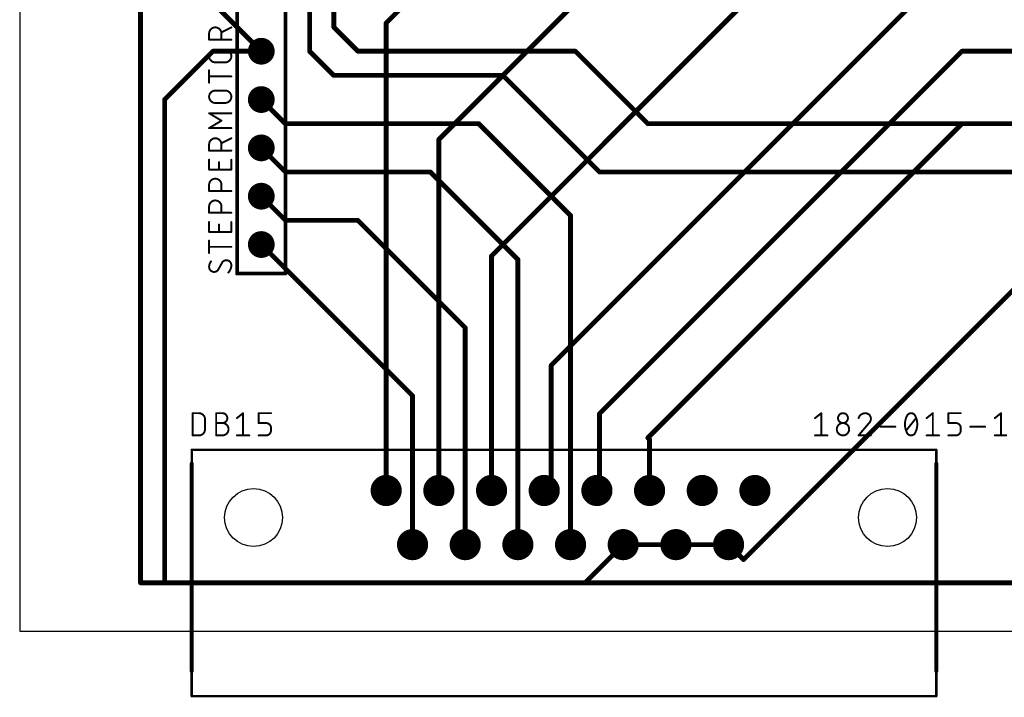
# Model space of a CAD drawing. Extents: x 0 to 99, y -9.3 to 67.
# Tile 1 of 8: x 0 to 51.8, y -3.5 to 32.1. Entities that reach past the tile are written whole.
import ezdxf

# ---------------------------------------------------------------- set-up
doc = ezdxf.new("R2010")
doc.units = 0
for name, color, linetype in [('1', 12, 'CONTINUOUS'), ('16', 132, 'CONTINUOUS'), ('17', 110, 'CONTINUOUS'), ('20', 31, 'CONTINUOUS'), ('21', 7, 'CONTINUOUS'), ('23', 53, 'CONTINUOUS'), ('25', 7, 'CONTINUOUS'), ('27', 7, 'CONTINUOUS'), ('51', 7, 'CONTINUOUS')]:
    doc.layers.add(name, color=color, linetype=linetype)

# ---------------------------------------------------------------- blocks, each defined once
blk = doc.blocks.new('ROUNDP')
at = {"const_width": 0.5}
blk.add_lwpolyline([(0, -0.25, 1), (0, 0.25, 1), (0, -0.25)], format="xyb", dxfattribs=at)

msp = doc.modelspace()

# ---------------------------------------------------------------- linework, layer by layer
at = {"layer": '1', "const_width": 0.254}
for points in [[(16.51, 49.53), (16.51, 31.75)], [(15.24, 48.26), (15.24, 30.48)], [(6.35, 2.54), (6.35, 36.83)], [(16.51, 31.75), (17.78, 30.48)], [(15.24, 30.48), (16.51, 29.21)], [(17.78, 30.48), (29.21, 30.48)], [(29.21, 30.48), (33.02, 26.67)], [(16.51, 29.21), (25.4, 29.21)], [(25.4, 29.21), (30.48, 24.13)], [(12.7, 27.94), (13.97, 26.67)], [(13.97, 26.67), (24.13, 26.67)], [(24.13, 26.67), (28.956, 21.844)], [(33.02, 26.67), (53.34, 26.67)], [(12.7, 25.4), (13.97, 24.13)], [(13.97, 24.13), (21.59, 24.13)], [(21.59, 24.13), (26.1874, 19.5326)], [(30.48, 24.13), (53.34, 24.13)], [(12.7, 22.86), (13.97, 21.59)], [(28.956, 21.844), (28.956, 4.5466)], [(13.97, 21.59), (17.78, 21.59)], [(17.78, 21.59), (23.4188, 15.9512)], [(12.7, 20.32), (20.6502, 12.3698)], [(26.1874, 19.5326), (26.1874, 4.5466)], [(23.4188, 15.9512), (23.4188, 4.5466)], [(20.6502, 12.3698), (20.6502, 4.5466)], [(6.35, 2.54), (71.826, 2.54)]]:
    msp.add_lwpolyline(points, dxfattribs=at)
at = {"layer": '1', "const_width": 0.127}
for points in [[(16.5549, 31.7949, 1), (16.4651, 31.7051)], [(16.4465, 31.75, 1), (16.5735, 31.75)], [(15.2849, 30.5249, 1), (15.1951, 30.4351)], [(15.1765, 30.48, 1), (15.3035, 30.48)], [(17.78, 30.5435, 1), (17.78, 30.4165)], [(17.7351, 30.4351, 1), (17.8249, 30.5249)], [(29.2549, 30.5249, 1), (29.1651, 30.4351)], [(29.21, 30.4165, 1), (29.21, 30.5435)], [(16.51, 29.2735, 1), (16.51, 29.1465)], [(16.4651, 29.1651, 1), (16.5549, 29.2549)], [(25.4449, 29.2549, 1), (25.3551, 29.1651)], [(25.4, 29.1465, 1), (25.4, 29.2735)], [(12.7449, 27.9849, 1), (12.6551, 27.8951)], [(13.97, 26.7335, 1), (13.97, 26.6065)], [(13.9251, 26.6251, 1), (14.0149, 26.7149)], [(24.1749, 26.7149, 1), (24.0851, 26.6251)], [(24.13, 26.6065, 1), (24.13, 26.7335)], [(33.02, 26.7335, 1), (33.02, 26.6065)], [(32.9751, 26.6251, 1), (33.0649, 26.7149)], [(12.7449, 25.4449, 1), (12.6551, 25.3551)], [(13.97, 24.1935, 1), (13.97, 24.0665)], [(13.9251, 24.0851, 1), (14.0149, 24.1749)], [(21.6349, 24.1749, 1), (21.5451, 24.0851)], [(21.59, 24.0665, 1), (21.59, 24.1935)], [(30.48, 24.1935, 1), (30.48, 24.0665)], [(30.4351, 24.0851, 1), (30.5249, 24.1749)], [(12.7449, 22.9049, 1), (12.6551, 22.8151)], [(29.0195, 21.844, 1), (28.8925, 21.844)], [(28.9111, 21.7991, 1), (29.0009, 21.8889)], [(13.97, 21.6535, 1), (13.97, 21.5265)], [(13.9251, 21.5451, 1), (14.0149, 21.6349)], [(17.8249, 21.6349, 1), (17.7351, 21.5451)], [(17.78, 21.5265, 1), (17.78, 21.6535)], [(12.7449, 20.3649, 1), (12.6551, 20.2751)], [(26.2509, 19.5326, 1), (26.1239, 19.5326)], [(26.1425, 19.4877, 1), (26.2323, 19.5775)], [(23.4823, 15.9512, 1), (23.3553, 15.9512)], [(23.3739, 15.9063, 1), (23.4637, 15.9961)], [(20.7137, 12.3698, 1), (20.5867, 12.3698)], [(20.6053, 12.3249, 1), (20.6951, 12.4147)], [(20.5867, 4.5466, 1), (20.7137, 4.5466)], [(23.3553, 4.5466, 1), (23.4823, 4.5466)], [(26.1239, 4.5466, 1), (26.2509, 4.5466)], [(28.8925, 4.5466, 1), (29.0195, 4.5466)], [(6.35, 2.6035, 1), (6.35, 2.4765)], [(6.2865, 2.54, 1), (6.4135, 2.54)]]:
    msp.add_lwpolyline(points, format="xyb", dxfattribs=at)
at = {"layer": '16', "const_width": 0.254}
for points in [[(22.86, 35.56), (19.2659, 31.9659)], [(31.75, 35.56), (22.0345, 25.8445)], [(24.8031, 19.7231), (40.64, 35.56)], [(27.94, 13.97), (49.53, 35.56)], [(10.16, 33.02), (12.7, 30.48)], [(19.2659, 31.9659), (19.2659, 7.3914)], [(10.16, 30.48), (7.62, 27.94)], [(10.16, 30.48), (12.7, 30.48)], [(30.48, 11.43), (49.53, 30.48)], [(49.53, 30.48), (53.34, 30.48)], [(7.62, 2.54), (7.62, 27.94)], [(33.02, 10.16), (49.53, 26.67)], [(49.53, 26.67), (58.42, 26.67)], [(22.0345, 25.8445), (22.0345, 7.3914)], [(24.8031, 7.3914), (24.8031, 19.7231)], [(53.34, 19.05), (38.0492, 3.7592)], [(27.94, 7.7597), (27.94, 13.97)], [(30.48, 7.5311), (30.48, 11.43)], [(33.1089, 10.0711), (33.02, 10.16)], [(33.1089, 7.3914), (33.1089, 10.0711)], [(27.5717, 7.3914), (27.94, 7.7597)], [(30.3403, 7.3914), (30.48, 7.5311)], [(31.7246, 4.5466), (29.718, 2.54)], [(31.7246, 4.5466), (34.4932, 4.5466)], [(34.4932, 4.5466), (37.2618, 4.5466)], [(38.0492, 3.7592), (37.2618, 4.5466)], [(29.718, 2.54), (7.62, 2.54)]]:
    msp.add_lwpolyline(points, dxfattribs=at)
at = {"layer": '16', "const_width": 0.127}
for points in [[(19.3294, 31.9659, 1), (19.2024, 31.9659)], [(19.221, 32.0108, 1), (19.3108, 31.921)], [(10.16, 30.5435, 1), (10.16, 30.4165)], [(10.2049, 30.4351, 1), (10.1151, 30.5249)], [(12.6551, 30.4351, 1), (12.7449, 30.5249)], [(12.7, 30.4165, 1), (12.7, 30.5435)], [(49.53, 30.5435, 1), (49.53, 30.4165)], [(49.5749, 30.4351, 1), (49.4851, 30.5249)], [(7.6835, 27.94, 1), (7.5565, 27.94)], [(7.5751, 27.9849, 1), (7.6649, 27.8951)], [(49.53, 26.7335, 1), (49.53, 26.6065)], [(49.5749, 26.6251, 1), (49.4851, 26.7149)], [(22.098, 25.8445, 1), (21.971, 25.8445)], [(21.9896, 25.8894, 1), (22.0794, 25.7996)], [(24.8666, 19.7231, 1), (24.7396, 19.7231)], [(24.7582, 19.768, 1), (24.848, 19.6782)], [(28.0035, 13.97, 1), (27.8765, 13.97)], [(27.8951, 14.0149, 1), (27.9849, 13.9251)], [(30.5435, 11.43, 1), (30.4165, 11.43)], [(30.4351, 11.4749, 1), (30.5249, 11.3851)], [(33.0649, 10.2049, 1), (32.9751, 10.1151)], [(32.9751, 10.2049, 1), (33.0649, 10.1151)], [(33.1724, 10.0711, 1), (33.0454, 10.0711)], [(33.064, 10.0262, 1), (33.1538, 10.116)], [(27.8765, 7.7597, 1), (28.0035, 7.7597)], [(27.9849, 7.7148, 1), (27.8951, 7.8046)], [(19.2024, 7.3914, 1), (19.3294, 7.3914)], [(21.971, 7.3914, 1), (22.098, 7.3914)], [(24.7396, 7.3914, 1), (24.8666, 7.3914)], [(27.5268, 7.4363, 1), (27.6166, 7.3465)], [(30.2954, 7.4363, 1), (30.3852, 7.3465)], [(30.4165, 7.5311, 1), (30.5435, 7.5311)], [(30.5249, 7.4862, 1), (30.4351, 7.576)], [(33.0454, 7.3914, 1), (33.1724, 7.3914)], [(31.7246, 4.6101, 1), (31.7246, 4.4831)], [(31.7695, 4.5017, 1), (31.6797, 4.5915)], [(34.4932, 4.6101, 1), (34.4932, 4.4831)], [(34.4932, 4.4831, 1), (34.4932, 4.6101)], [(37.3067, 4.5915, 1), (37.2169, 4.5017)], [(37.2618, 4.4831, 1), (37.2618, 4.6101)], [(38.0043, 3.8041, 1), (38.0941, 3.7143)], [(38.0043, 3.7143, 1), (38.0941, 3.8041)], [(7.62, 2.6035, 1), (7.62, 2.4765)], [(7.5565, 2.54, 1), (7.6835, 2.54)], [(29.6731, 2.5849, 1), (29.7629, 2.4951)], [(29.718, 2.4765, 1), (29.718, 2.6035)]]:
    msp.add_lwpolyline(points, format="xyb", dxfattribs=at)
at = {"layer": '20'}
for p, q in [((0, 66.98), (0, 0)), ((0, 0), (99.04, 0))]:
    msp.add_line(p, q, dxfattribs=at)
for centre in [(12.2936, 5.969), (45.6184, 5.969)]:
    msp.add_circle(centre, 1.524, dxfattribs=at)
at = {"layer": '21'}
for points, const_width in [([(11.43, 59.944), (11.43, 18.796)], 0.2032), ([(13.97, 18.796), (13.97, 59.944)], 0.2032), ([(11.43, 18.796), (13.97, 18.796)], 0.2032), ([(9.0424, 8.8138), (9.0424, -2.1082)], 0.2), ([(48.1838, 8.8138), (48.1838, -2.1082)], 0.2)]:
    msp.add_lwpolyline(points, dxfattribs=dict(at, const_width=const_width))
for points, const_width in [([(11.43, 18.8468, 1), (11.43, 18.7452)], 0.1016), ([(11.3792, 18.796, 1), (11.4808, 18.796)], 0.1016), ([(13.9192, 18.796, 1), (14.0208, 18.796)], 0.1016), ([(13.97, 18.7452, 1), (13.97, 18.8468)], 0.1016), ([(9.0924, 8.8138, 1), (8.9924, 8.8138)], 0.1), ([(48.2338, 8.8138, 1), (48.1338, 8.8138)], 0.1), ([(8.9924, -2.1082, 1), (9.0924, -2.1082)], 0.1), ([(48.1338, -2.1082, 1), (48.2338, -2.1082)], 0.1)]:
    msp.add_lwpolyline(points, format="xyb", dxfattribs=dict(at, const_width=const_width))
at = {"layer": '23'}
msp.add_point((28.956, 5.969), dxfattribs=at)
at = {"layer": '25'}
for points, const_width in [([(10.6059, 31.4088, 1), (9.9568, 31.4088)], 0.1016), ([(11.1366, 31.7106, 1), (11.1138, 31.7561)], 0.0508), ([(9.9822, 31.4088, 1), (9.9314, 31.4088)], 0.0508), ([(9.9314, 31.4088, 1), (9.9822, 31.4088)], 0.0508), ([(9.9568, 31.1096, 1), (9.9568, 31.0588)], 0.0508), ([(9.9314, 31.0842, 1), (9.9822, 31.0842)], 0.0508), ([(10.6313, 31.4088, 1), (10.5805, 31.4088)], 0.0508), ([(10.5805, 31.4088, 1), (10.6313, 31.4088)], 0.0508), ([(10.5805, 31.0842, 1), (10.6313, 31.0842)], 0.0508), ([(10.5946, 31.4964, 1), (10.6173, 31.451)], 0.0508), ([(11.1252, 31.0588, 1), (11.1252, 31.1096)], 0.0508), ([(10.2814, 30.5449, 1), (10.2814, 29.8958)], 0.1016), ([(10.2814, 30.5703, 1), (10.2814, 30.5195)], 0.0508), ([(10.2814, 30.5195, 1), (10.2814, 30.5703)], 0.0508), ([(10.8006, 29.8958, 1), (10.8006, 30.5449)], 0.1016), ([(10.8006, 30.5703, 1), (10.8006, 30.5195)], 0.0508), ([(10.8006, 30.5195, 1), (10.8006, 30.5703)], 0.0508), ([(9.9822, 29.4781, 1), (9.9314, 29.4781)], 0.0508), ([(10.2814, 29.9212, 1), (10.2814, 29.8704)], 0.0508), ([(10.2814, 29.8704, 1), (10.2814, 29.9212)], 0.0508), ([(10.8006, 29.9212, 1), (10.8006, 29.8704)], 0.0508), ([(10.8006, 29.8704, 1), (10.8006, 29.9212)], 0.0508), ([(9.9568, 29.1789, 1), (9.9568, 29.1281)], 0.0508), ([(11.1252, 29.1281, 1), (11.1252, 29.1789)], 0.0508), ([(9.9314, 28.829, 1), (9.9822, 28.829)], 0.0508), ([(10.2814, 28.4113, 1), (10.2814, 27.7622)], 0.1016), ([(10.2814, 28.4367, 1), (10.2814, 28.3859)], 0.0508), ([(10.2814, 28.3859, 1), (10.2814, 28.4367)], 0.0508), ([(10.8006, 27.7622, 1), (10.8006, 28.4113)], 0.1016), ([(10.8006, 28.4367, 1), (10.8006, 28.3859)], 0.0508), ([(10.8006, 28.3859, 1), (10.8006, 28.4367)], 0.0508), ([(10.2814, 27.7876, 1), (10.2814, 27.7368)], 0.0508), ([(10.2814, 27.7368, 1), (10.2814, 27.7876)], 0.0508), ([(10.8006, 27.7876, 1), (10.8006, 27.7368)], 0.0508), ([(10.8006, 27.7368, 1), (10.8006, 27.7876)], 0.0508), ([(9.9699, 27.2407, 1), (9.9437, 27.1971)], 0.0508), ([(9.9568, 27.2443, 1), (9.9568, 27.1935)], 0.0508), ([(11.1252, 27.1935, 1), (11.1252, 27.2443)], 0.0508), ([(9.9568, 26.4654, 1), (9.9568, 26.4146)], 0.0508), ([(9.9437, 26.4618, 1), (9.9699, 26.4182)], 0.0508), ([(10.619, 26.8077, 1), (10.5928, 26.8512)], 0.0508), ([(10.5928, 26.8077, 1), (10.619, 26.8512)], 0.0508), ([(11.1252, 26.4146, 1), (11.1252, 26.4654)], 0.0508), ([(10.6059, 25.5795, 1), (9.9568, 25.5795)], 0.1016), ([(11.1366, 25.8813, 1), (11.1138, 25.9268)], 0.0508), ([(9.9822, 25.5795, 1), (9.9314, 25.5795)], 0.0508), ([(9.9314, 25.5795, 1), (9.9822, 25.5795)], 0.0508), ([(10.6313, 25.5795, 1), (10.5805, 25.5795)], 0.0508), ([(10.5805, 25.5795, 1), (10.6313, 25.5795)], 0.0508), ([(10.5946, 25.6671, 1), (10.6173, 25.6217)], 0.0508), ([(9.9568, 25.2804, 1), (9.9568, 25.2295)], 0.0508), ([(9.9314, 25.255, 1), (9.9822, 25.255)], 0.0508), ([(10.5805, 25.255, 1), (10.6313, 25.255)], 0.0508), ([(11.1252, 25.2295, 1), (11.1252, 25.2804)], 0.0508), ([(9.9822, 24.7785, 1), (9.9314, 24.7785)], 0.0508), ([(10.5015, 24.6487, 1), (10.4507, 24.6487)], 0.0508), ([(11.1506, 24.7785, 1), (11.0998, 24.7785)], 0.0508), ([(9.9568, 24.2846, 1), (9.9568, 24.2338)], 0.0508), ([(9.9314, 24.2592, 1), (9.9822, 24.2592)], 0.0508), ([(10.6059, 23.4555, 1), (9.9568, 23.4555)], 0.1016), ([(10.4507, 24.2592, 1), (10.5015, 24.2592)], 0.0508), ([(11.0998, 24.2592, 1), (11.1506, 24.2592)], 0.0508), ([(11.1252, 24.2338, 1), (11.1252, 24.2846)], 0.0508), ([(9.9822, 23.4555, 1), (9.9314, 23.4555)], 0.0508), ([(9.9314, 23.4555, 1), (9.9822, 23.4555)], 0.0508), ([(10.6313, 23.4555, 1), (10.5805, 23.4555)], 0.0508), ([(10.5805, 23.4555, 1), (10.6313, 23.4555)], 0.0508), ([(9.9568, 23.1563, 1), (9.9568, 23.1055)], 0.0508), ([(9.9314, 23.1309, 1), (9.9822, 23.1309)], 0.0508), ([(10.5805, 23.1309, 1), (10.6313, 23.1309)], 0.0508), ([(11.1252, 23.1055, 1), (11.1252, 23.1563)], 0.0508), ([(10.6059, 22.3125, 1), (9.9568, 22.3125)], 0.1016), ([(9.9822, 22.3125, 1), (9.9314, 22.3125)], 0.0508), ([(9.9314, 22.3125, 1), (9.9822, 22.3125)], 0.0508), ([(10.6313, 22.3125, 1), (10.5805, 22.3125)], 0.0508), ([(10.5805, 22.3125, 1), (10.6313, 22.3125)], 0.0508), ([(9.9568, 22.0133, 1), (9.9568, 21.9625)], 0.0508), ([(9.9314, 21.9879, 1), (9.9822, 21.9879)], 0.0508), ([(10.5805, 21.9879, 1), (10.6313, 21.9879)], 0.0508), ([(11.1252, 21.9625, 1), (11.1252, 22.0133)], 0.0508), ([(9.9822, 21.5019, 1), (9.9314, 21.5019)], 0.0508), ([(10.5015, 21.3721, 1), (10.4507, 21.3721)], 0.0508), ([(11.1506, 21.5019, 1), (11.0998, 21.5019)], 0.0508), ([(9.9568, 21.0081, 1), (9.9568, 20.9573)], 0.0508), ([(9.9314, 20.9827, 1), (9.9822, 20.9827)], 0.0508), ([(10.4507, 20.9827, 1), (10.5015, 20.9827)], 0.0508), ([(11.0998, 20.9827, 1), (11.1506, 20.9827)], 0.0508), ([(11.1252, 20.9573, 1), (11.1252, 21.0081)], 0.0508), ([(9.9822, 20.5246, 1), (9.9314, 20.5246)], 0.0508), ([(9.9568, 20.2255, 1), (9.9568, 20.1746)], 0.0508), ([(11.1252, 20.1746, 1), (11.1252, 20.2255)], 0.0508), ([(9.9314, 19.8755, 1), (9.9822, 19.8755)], 0.0508), ([(10.0542, 19.431, 0.1623), (9.9568, 19.1389)], 0.1016), ([(9.9568, 19.1389, 0.4142), (10.2164, 18.8793)], 0.1016), ([(9.9822, 19.1389, 1), (9.9314, 19.1389)], 0.0508), ([(9.9314, 19.1389, 1), (9.9822, 19.1389)], 0.0508), ([(10.0745, 19.4158, 1), (10.0338, 19.4462)], 0.0508), ([(10.8656, 19.4959, 0.2656), (10.6384, 19.3661)], 0.1016), ([(10.6165, 19.379, 1), (10.6603, 19.3532)], 0.0508), ([(10.6607, 19.3539, 1), (10.6161, 19.3783)], 0.0508), ([(11.1252, 19.2363, 0.4142), (10.8656, 19.4959)], 0.1016), ([(10.8656, 19.5213, 1), (10.8656, 19.4705)], 0.0508), ([(10.8656, 19.4705, 1), (10.8656, 19.5213)], 0.0508), ([(10.9629, 18.8468, 0.2), (11.1252, 19.2363)], 0.1016), ([(11.1506, 19.2363, 1), (11.0998, 19.2363)], 0.0508), ([(11.0998, 19.2363, 1), (11.1506, 19.2363)], 0.0508), ([(10.2164, 18.8793, 0.2656), (10.4436, 19.0091)], 0.1016), ([(10.2164, 18.9047, 1), (10.2164, 18.8539)], 0.0508), ([(10.2164, 18.8539, 1), (10.2164, 18.9047)], 0.0508), ([(10.4213, 19.0212, 1), (10.4659, 18.9969)], 0.0508), ([(10.4655, 18.9962, 1), (10.4218, 19.022)], 0.0508), ([(10.945, 18.8648, 1), (10.9808, 18.8288)], 0.0508), ([(9.1186, 11.4554, 1), (9.0678, 11.4554)], 0.0508), ([(9.0932, 11.4808, 1), (9.0932, 11.43)], 0.0508), ([(9.7423, 11.1308, 0.4142), (9.4178, 11.4554)], 0.1016), ([(9.4178, 11.4808, 1), (9.4178, 11.43)], 0.0508), ([(9.4178, 11.43, 1), (9.4178, 11.4808)], 0.0508), ([(10.3547, 11.4554, 1), (10.3039, 11.4554)], 0.0508), ([(10.3293, 11.4808, 1), (10.3293, 11.43)], 0.0508), ([(10.6539, 10.9361, 1), (10.6539, 11.4554)], 0.1016), ([(10.6539, 11.4808, 1), (10.6539, 11.43)], 0.0508), ([(10.6539, 11.43, 1), (10.6539, 11.4808)], 0.0508), ([(11.7672, 11.4554, 1), (11.7164, 11.4554)], 0.0508), ([(11.7577, 11.4356, 1), (11.726, 11.4752)], 0.0508), ([(12.5857, 11.4554, 1), (12.5349, 11.4554)], 0.0508), ([(12.5603, 11.4808, 1), (12.5603, 11.43)], 0.0508), ([(13.2094, 11.43, 1), (13.2094, 11.4808)], 0.0508), ([(9.7677, 11.1308, 1), (9.7169, 11.1308)], 0.0508), ([(9.7169, 11.1308, 1), (9.7677, 11.1308)], 0.0508), ([(10.3293, 10.9615, 1), (10.3293, 10.9107)], 0.0508), ([(10.6539, 10.287, 1), (10.6539, 10.9361)], 0.1016), ([(10.6539, 10.9615, 1), (10.6539, 10.9107)], 0.0508), ([(10.6539, 10.9615, 1), (10.6539, 10.9107)], 0.0508), ([(10.6539, 10.9107, 1), (10.6539, 10.9615)], 0.0508), ([(11.4014, 11.2156, 1), (11.4332, 11.1759)], 0.0508), ([(12.5603, 10.9615, 1), (12.5603, 10.9107)], 0.0508), ([(12.5349, 10.9361, 1), (12.5857, 10.9361)], 0.0508), ([(13.2094, 10.6765, 0.4142), (12.9498, 10.9361)], 0.1016), ([(12.9498, 10.9615, 1), (12.9498, 10.9107)], 0.0508), ([(12.9498, 10.9107, 1), (12.9498, 10.9615)], 0.0508), ([(9.4178, 10.287, 0.4142), (9.7423, 10.6116)], 0.1016), ([(9.7677, 10.6116, 1), (9.7169, 10.6116)], 0.0508), ([(9.7169, 10.6116, 1), (9.7677, 10.6116)], 0.0508), ([(12.9498, 10.287, 0.4142), (13.2094, 10.5466)], 0.1016), ([(13.2348, 10.6765, 1), (13.184, 10.6765)], 0.0508), ([(13.184, 10.6765, 1), (13.2348, 10.6765)], 0.0508), ([(13.2348, 10.5466, 1), (13.184, 10.5466)], 0.0508), ([(13.184, 10.5466, 1), (13.2348, 10.5466)], 0.0508), ([(9.0932, 10.3124, 1), (9.0932, 10.2616)], 0.0508), ([(9.0678, 10.287, 1), (9.1186, 10.287)], 0.0508), ([(9.4178, 10.3124, 1), (9.4178, 10.2616)], 0.0508), ([(9.4178, 10.2616, 1), (9.4178, 10.3124)], 0.0508), ([(10.3293, 10.3124, 1), (10.3293, 10.2616)], 0.0508), ([(10.3039, 10.287, 1), (10.3547, 10.287)], 0.0508), ([(10.6539, 10.3124, 1), (10.6539, 10.2616)], 0.0508), ([(10.6539, 10.2616, 1), (10.6539, 10.3124)], 0.0508), ([(11.4173, 10.3124, 1), (11.4173, 10.2616)], 0.0508), ([(11.7164, 10.287, 1), (11.7672, 10.287)], 0.0508), ([(12.0664, 10.2616, 1), (12.0664, 10.3124)], 0.0508), ([(12.5603, 10.3124, 1), (12.5603, 10.2616)], 0.0508), ([(12.9498, 10.3124, 1), (12.9498, 10.2616)], 0.0508), ([(12.9498, 10.2616, 1), (12.9498, 10.3124)], 0.0508)]:
    msp.add_lwpolyline(points, format="xyb", dxfattribs=dict(at, const_width=const_width))
at = {"layer": '25', "const_width": 0.1016}
for points in [[(11.1252, 31.7333), (10.6059, 31.4737)], [(9.9568, 31.0842), (9.9568, 31.4088)], [(11.1252, 31.0842), (9.9568, 31.0842)], [(10.6059, 31.4088), (10.6059, 31.0842)], [(10.2814, 30.5449), (10.8006, 30.5449)], [(9.9568, 28.829), (9.9568, 29.4781)], [(10.8006, 29.8958), (10.2814, 29.8958)], [(11.1252, 29.1535), (9.9568, 29.1535)], [(10.2814, 28.4113), (10.8006, 28.4113)], [(10.8006, 27.7622), (10.2814, 27.7622)], [(10.6059, 26.8294), (9.9568, 27.2189)], [(9.9568, 27.2189), (11.1252, 27.2189)], [(9.9568, 26.44), (10.6059, 26.8294)], [(11.1252, 26.44), (9.9568, 26.44)], [(11.1252, 25.9041), (10.6059, 25.6444)], [(9.9568, 25.255), (9.9568, 25.5795)], [(10.6059, 25.5795), (10.6059, 25.255)], [(11.1252, 25.255), (9.9568, 25.255)], [(9.9568, 24.2592), (9.9568, 24.7785)], [(10.4761, 24.2592), (10.4761, 24.6487)], [(11.1252, 24.7785), (11.1252, 24.2592)], [(11.1252, 24.2592), (9.9568, 24.2592)], [(9.9568, 23.1309), (9.9568, 23.4555)], [(10.6059, 23.4555), (10.6059, 23.1309)], [(11.1252, 23.1309), (9.9568, 23.1309)], [(9.9568, 21.9879), (9.9568, 22.3125)], [(10.6059, 22.3125), (10.6059, 21.9879)], [(11.1252, 21.9879), (9.9568, 21.9879)], [(9.9568, 20.9827), (9.9568, 21.5019)], [(10.4761, 20.9827), (10.4761, 21.3721)], [(11.1252, 21.5019), (11.1252, 20.9827)], [(11.1252, 20.9827), (9.9568, 20.9827)], [(9.9568, 19.8755), (9.9568, 20.5246)], [(11.1252, 20.2001), (9.9568, 20.2001)], [(10.6384, 19.3661), (10.4436, 19.0091)], [(9.0932, 10.287), (9.0932, 11.4554)], [(9.0932, 11.4554), (9.4178, 11.4554)], [(10.3293, 10.287), (10.3293, 11.4554)], [(10.3293, 11.4554), (10.6539, 11.4554)], [(11.4173, 11.1958), (11.7418, 11.4554)], [(11.7418, 11.4554), (11.7418, 10.287)], [(12.5603, 10.9361), (12.5603, 11.4554)], [(12.5603, 11.4554), (13.2094, 11.4554)], [(9.7423, 11.1308), (9.7423, 10.6116)], [(10.3293, 10.9361), (10.6539, 10.9361)], [(12.9498, 10.9361), (12.5603, 10.9361)], [(13.2094, 10.5466), (13.2094, 10.6765)], [(9.4178, 10.287), (9.0932, 10.287)], [(10.6539, 10.287), (10.3293, 10.287)], [(11.4173, 10.287), (12.0664, 10.287)], [(12.5603, 10.287), (12.9498, 10.287)]]:
    msp.add_lwpolyline(points, dxfattribs=at)
at = {"layer": '27', "const_width": 0.1016}
for points in [[(41.8084, 11.1958), (42.133, 11.4554)], [(42.133, 11.4554), (42.133, 10.287)], [(47.6758, 11.1958), (48.0003, 11.4554)], [(48.0003, 11.4554), (48.0003, 10.287)], [(48.8188, 10.9361), (48.8188, 11.4554)], [(48.8188, 11.4554), (49.4679, 11.4554)], [(51.2572, 11.1958), (51.5817, 11.4554)], [(51.5817, 11.4554), (51.5817, 10.287)], [(44.6461, 10.9361), (44.0944, 10.287)], [(46.5977, 10.5466), (47.117, 11.1958)], [(49.2082, 10.9361), (48.8188, 10.9361)], [(45.2487, 10.7414), (46.0276, 10.7414)], [(49.4679, 10.5466), (49.4679, 10.6765)], [(49.9731, 10.7414), (50.752, 10.7414)], [(41.8084, 10.287), (42.4575, 10.287)], [(44.0944, 10.287), (44.7435, 10.287)], [(47.6758, 10.287), (48.3249, 10.287)], [(48.8188, 10.287), (49.2082, 10.287)], [(51.2572, 10.287), (51.9063, 10.287)]]:
    msp.add_lwpolyline(points, dxfattribs=at)
at = {"layer": '27'}
for points, const_width in [([(42.1584, 11.4554, 1), (42.1076, 11.4554)], 0.0508), ([(42.1488, 11.4356, 1), (42.1171, 11.4752)], 0.0508), ([(43.5356, 11.1958, 1), (43.0163, 11.1958)], 0.1016), ([(44.4514, 11.4554, 0.3252), (44.0944, 11.1958)], 0.1016), ([(44.7435, 11.1633, 0.4142), (44.4514, 11.4554)], 0.1016), ([(44.4514, 11.4808, 1), (44.4514, 11.43)], 0.0508), ([(44.4514, 11.43, 1), (44.4514, 11.4808)], 0.0508), ([(46.8573, 11.4554, 0.3205), (46.6302, 11.2931)], 0.1016), ([(47.0845, 11.2931, 0.3205), (46.8573, 11.4554)], 0.1016), ([(46.8573, 11.4808, 1), (46.8573, 11.43)], 0.0508), ([(46.8573, 11.43, 1), (46.8573, 11.4808)], 0.0508), ([(48.0257, 11.4554, 1), (47.9749, 11.4554)], 0.0508), ([(48.0162, 11.4356, 1), (47.9845, 11.4752)], 0.0508), ([(48.8442, 11.4554, 1), (48.7934, 11.4554)], 0.0508), ([(48.8188, 11.4808, 1), (48.8188, 11.43)], 0.0508), ([(49.4679, 11.43, 1), (49.4679, 11.4808)], 0.0508), ([(51.6071, 11.4554, 1), (51.5563, 11.4554)], 0.0508), ([(51.5976, 11.4356, 1), (51.5659, 11.4752)], 0.0508), ([(41.7925, 11.2156, 1), (41.8243, 11.1759)], 0.0508), ([(43.6005, 10.6116, 1), (42.9514, 10.6116)], 0.1016), ([(43.0163, 11.1958, 1), (43.5356, 11.1958)], 0.1016), ([(43.0417, 11.1958, 1), (42.9909, 11.1958)], 0.0508), ([(42.9909, 11.1958, 1), (43.0417, 11.1958)], 0.0508), ([(43.561, 11.1958, 1), (43.5102, 11.1958)], 0.0508), ([(43.5102, 11.1958, 1), (43.561, 11.1958)], 0.0508), ([(44.0702, 11.2036, 1), (44.1186, 11.1879)], 0.0508), ([(44.6461, 10.9361, 0.2053), (44.7435, 11.1633)], 0.1016), ([(44.6286, 10.9545, 1), (44.6637, 10.9177)], 0.0508), ([(44.6655, 10.9197, 1), (44.6268, 10.9526)], 0.0508), ([(44.7689, 11.1633, 1), (44.7181, 11.1633)], 0.0508), ([(44.7181, 11.1633, 1), (44.7689, 11.1633)], 0.0508), ([(46.6302, 11.2931, 0.1139), (46.5328, 10.8712)], 0.1016), ([(46.5328, 10.8712, 0.1139), (46.6302, 10.4493)], 0.1016), ([(46.5582, 10.8712, 1), (46.5074, 10.8712)], 0.0508), ([(46.5074, 10.8712, 1), (46.5582, 10.8712)], 0.0508), ([(46.6061, 11.3014, 1), (46.6542, 11.2849)], 0.0508), ([(46.653, 11.282, 1), (46.6073, 11.3043)], 0.0508), ([(47.1074, 11.3043, 1), (47.0617, 11.282)], 0.0508), ([(47.1819, 10.8712, 0.1139), (47.0845, 11.2931)], 0.1016), ([(47.0845, 10.4493, 0.1139), (47.1819, 10.8712)], 0.1016), ([(47.0605, 11.2849, 1), (47.1086, 11.3014)], 0.0508), ([(47.1368, 11.1799, 1), (47.0972, 11.2116)], 0.0508), ([(47.2073, 10.8712, 1), (47.1565, 10.8712)], 0.0508), ([(47.1565, 10.8712, 1), (47.2073, 10.8712)], 0.0508), ([(47.6599, 11.2156, 1), (47.6917, 11.1759)], 0.0508), ([(48.8188, 10.9615, 1), (48.8188, 10.9107)], 0.0508), ([(48.7934, 10.9361, 1), (48.8442, 10.9361)], 0.0508), ([(49.4679, 10.6765, 0.4142), (49.2082, 10.9361)], 0.1016), ([(49.2082, 10.9615, 1), (49.2082, 10.9107)], 0.0508), ([(49.2082, 10.9107, 1), (49.2082, 10.9615)], 0.0508), ([(51.2413, 11.2156, 1), (51.273, 11.1759)], 0.0508), ([(42.9514, 10.6116, 1), (43.6005, 10.6116)], 0.1016), ([(42.9768, 10.6116, 1), (42.926, 10.6116)], 0.0508), ([(42.926, 10.6116, 1), (42.9768, 10.6116)], 0.0508), ([(43.6259, 10.6116, 1), (43.5751, 10.6116)], 0.0508), ([(43.5751, 10.6116, 1), (43.6259, 10.6116)], 0.0508), ([(45.2487, 10.7668, 1), (45.2487, 10.716)], 0.0508), ([(46.0276, 10.716, 1), (46.0276, 10.7668)], 0.0508), ([(46.5779, 10.5625, 1), (46.6175, 10.5308)], 0.0508), ([(46.6542, 10.4575, 1), (46.6061, 10.441)], 0.0508), ([(46.6302, 10.4493, 0.3205), (46.8573, 10.287)], 0.1016), ([(46.6073, 10.4381, 1), (46.653, 10.4604)], 0.0508), ([(46.8573, 10.287, 0.3205), (47.0845, 10.4493)], 0.1016), ([(47.0617, 10.4604, 1), (47.1074, 10.4381)], 0.0508), ([(47.1086, 10.441, 1), (47.0605, 10.4575)], 0.0508), ([(49.2082, 10.287, 0.4142), (49.4679, 10.5466)], 0.1016), ([(49.4933, 10.6765, 1), (49.4425, 10.6765)], 0.0508), ([(49.4425, 10.6765, 1), (49.4933, 10.6765)], 0.0508), ([(49.4933, 10.5466, 1), (49.4425, 10.5466)], 0.0508), ([(49.4425, 10.5466, 1), (49.4933, 10.5466)], 0.0508), ([(49.9731, 10.7668, 1), (49.9731, 10.716)], 0.0508), ([(50.752, 10.716, 1), (50.752, 10.7668)], 0.0508), ([(41.8084, 10.3124, 1), (41.8084, 10.2616)], 0.0508), ([(42.1076, 10.287, 1), (42.1584, 10.287)], 0.0508), ([(42.4575, 10.2616, 1), (42.4575, 10.3124)], 0.0508), ([(44.075, 10.3035, 1), (44.1137, 10.2705)], 0.0508), ([(44.0944, 10.3124, 1), (44.0944, 10.2616)], 0.0508), ([(44.7435, 10.2616, 1), (44.7435, 10.3124)], 0.0508), ([(46.8573, 10.3124, 1), (46.8573, 10.2616)], 0.0508), ([(46.8573, 10.2616, 1), (46.8573, 10.3124)], 0.0508), ([(47.6758, 10.3124, 1), (47.6758, 10.2616)], 0.0508), ([(47.9749, 10.287, 1), (48.0257, 10.287)], 0.0508), ([(48.3249, 10.2616, 1), (48.3249, 10.3124)], 0.0508), ([(48.8188, 10.3124, 1), (48.8188, 10.2616)], 0.0508), ([(49.2082, 10.3124, 1), (49.2082, 10.2616)], 0.0508), ([(49.2082, 10.2616, 1), (49.2082, 10.3124)], 0.0508), ([(51.2572, 10.3124, 1), (51.2572, 10.2616)], 0.0508), ([(51.5563, 10.287, 1), (51.6071, 10.287)], 0.0508)]:
    msp.add_lwpolyline(points, format="xyb", dxfattribs=dict(at, const_width=const_width))
at = {"layer": '51', "const_width": 0.127}
for points in [[(11.43, 18.796), (11.43, 59.944)], [(13.97, 59.944), (13.97, 18.796)], [(13.97, 18.796), (11.43, 18.796)], [(9.0404, -3.415), (9.0424, 9.525)], [(9.0424, 9.525), (48.1838, 9.525)], [(48.1838, 9.525), (48.1818, -3.415)], [(48.1818, -3.415), (9.0404, -3.415)]]:
    msp.add_lwpolyline(points, dxfattribs=at)
at = {"layer": '51', "const_width": 0.0635}
for points in [[(11.3982, 18.796, 1), (11.4618, 18.796)], [(11.43, 18.8277, 1), (11.43, 18.7643)], [(13.9383, 18.796, 1), (14.0018, 18.796)], [(13.97, 18.7643, 1), (13.97, 18.8277)], [(9.0424, 9.5568, 1), (9.0424, 9.4932)], [(9.0741, 9.525, 1), (9.0107, 9.525)], [(48.2155, 9.525, 1), (48.1521, 9.525)], [(48.1838, 9.4932, 1), (48.1838, 9.5568)], [(9.0086, -3.415, 1), (9.0721, -3.415)], [(9.0404, -3.3832, 1), (9.0404, -3.4467)], [(48.15, -3.415, 1), (48.2135, -3.415)], [(48.1818, -3.4467, 1), (48.1818, -3.3832)]]:
    msp.add_lwpolyline(points, format="xyb", dxfattribs=at)

# ---------------------------------------------------------------- block references
at = {"layer": '17', "xscale": 1.408, "yscale": 1.408, "rotation": 90}
for p in [(12.7, 30.48), (12.7, 30.48), (12.7, 27.94), (12.7, 27.94), (12.7, 25.4), (12.7, 25.4), (12.7, 22.86), (12.7, 22.86), (12.7, 20.32), (12.7, 20.32)]:
    msp.add_blockref('ROUNDP', p, dxfattribs=at)
at = {"layer": '17', "xscale": 1.6383, "yscale": 1.6383}
for p in [(19.2659, 7.3914), (19.2659, 7.3914), (22.0345, 7.3914), (22.0345, 7.3914), (24.8031, 7.3914), (24.8031, 7.3914), (27.5717, 7.3914), (27.5717, 7.3914), (30.3403, 7.3914), (30.3403, 7.3914), (33.1089, 7.3914), (33.1089, 7.3914), (35.8775, 7.3914), (35.8775, 7.3914), (38.6461, 7.3914), (38.6461, 7.3914), (20.6502, 4.5466), (20.6502, 4.5466), (23.4188, 4.5466), (23.4188, 4.5466), (26.1874, 4.5466), (26.1874, 4.5466), (28.956, 4.5466), (28.956, 4.5466), (31.7246, 4.5466), (31.7246, 4.5466), (34.4932, 4.5466), (34.4932, 4.5466), (37.2618, 4.5466), (37.2618, 4.5466)]:
    msp.add_blockref('ROUNDP', p, dxfattribs=at)

doc.saveas('drawing.dxf')
